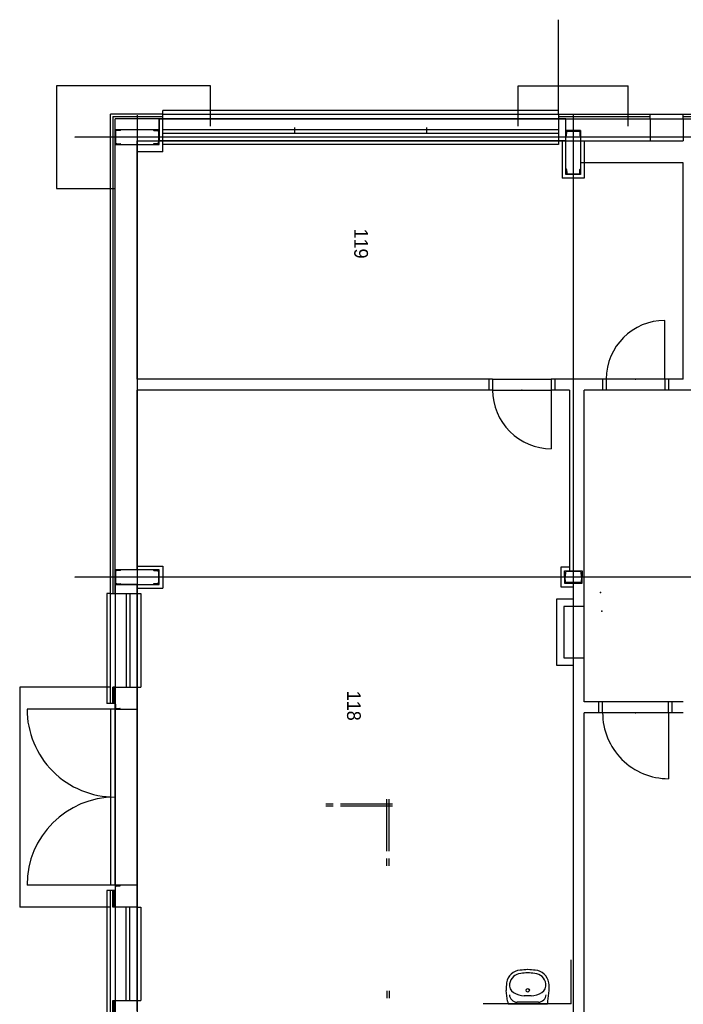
# Model space of a CAD drawing. Header units: millimetres. Extents: x -20525 to 389074, y 15321 to 305607.
# Tile 9 of 12: x -15332 to -6282, y 76155 to 89581. Entities that reach past the tile are written whole.
import ezdxf

# ---------------------------------------------------------------- set-up
doc = ezdxf.new("R2010")
doc.units = ezdxf.units.MM
doc.linetypes.add('DASHDOT', pattern=[10.4, 6.2, -2.1, 0, -2.1])
doc.linetypes.add('DASHED', pattern=[11.05, 8.7, -2.35])
doc.layers.add('_blok SENIK', color=254, linetype='Continuous')
doc.styles.add('VCDSTYLE03', font='txt')

# ---------------------------------------------------------------- blocks, each defined once
blk = doc.blocks.new('Senik')
at = {"color": 0, "linetype": 'DASHDOT'}
for p, q in [((-28549.848153, 13699.90646), (-28549.848153, -6301.142541)), ((-22549.850023, 13699.90646), (-22549.850023, -6301.142541)), ((-28849.848447, 499.907279), (37950.148823, 499.907279)), ((-28849.848447, -5450.092934), (37850.154926, -5450.092934))]:
    blk.add_line(p, q, dxfattribs=at)
at = {"color": 0}
for p, q in [((-28859.850938, 1999.903517), (-28859.850938, 2229.996062)), ((-28829.849668, 1999.903517), (-28829.849668, 2189.995984)), ((-28799.848398, 1999.903517), (-28799.848398, 2149.910059)), ((-25099.849422, 2149.903858), (-25099.850972, 1749.906954)), ((-28859.850938, 1549.903463), (-28859.850938, 1999.903517)), ((-28799.848398, 1999.903517), (-28859.847837, 1999.903517)), ((-28799.848398, 1999.903517), (-28499.848104, 1999.903517)), ((-28499.848104, 1549.903463), (-28499.848104, 1999.903323)), ((-25249.851119, 1999.903517), (-28199.84781, 1999.903711)), ((-28199.84781, 1999.898866), (-28199.84781, 599.912609)), ((-25249.849569, 1999.903517), (-25249.849569, 1749.907535)), ((-20849.842155, 1999.898866), (-20849.842155, 1799.285335)), ((-20699.842008, 1999.898866), (-20699.842008, 1799.285335)), ((-25249.851119, 1749.907535), (-26049.851904, 1749.907535)), ((-25249.851119, 1749.907535), (-25249.851119, 949.907526)), ((-25249.849569, 1799.907584), (-25099.850972, 1799.907003)), ((-25249.849569, 1749.907535), (-25099.850972, 1749.906954)), ((-25099.850972, 1749.907535), (-25099.850972, 949.907623)), ((-20699.842008, 1849.285384), (-20849.842155, 1849.285384)), ((-20699.842008, 1799.285335), (-20849.842155, 1799.285335)), ((-20849.842155, 1799.285335), (-20849.842155, 899.285325)), ((-20699.842008, 1799.285335), (-19799.842676, 1799.285335)), ((-20699.842008, 1799.285335), (-20699.842008, 899.285325)), ((-28859.850938, 299.907325), (-28859.850938, 1549.903463)), ((-28799.848398, 1549.903463), (-28859.847837, 1549.903463)), ((-28829.849668, 299.907325), (-28829.849668, 1533.460862)), ((-28799.848398, 299.907349), (-28799.848398, 1549.903463)), ((-28799.848398, 1549.903463), (-28499.848104, 1549.903463)), ((-28499.848104, 599.900982), (-28499.848104, 1549.903463)), ((-29249.867443, -250.092972), (-29249.867443, 1249.907045)), ((-28699.8483, 1249.907045), (-29249.867443, 1249.907045)), ((-25249.851119, 949.907526), (-25099.850972, 949.907623)), ((-25249.851119, 949.907526), (-25249.851119, 499.907715)), ((-25099.854073, 949.907623), (-25099.855623, 649.907668)), ((-25249.851119, 899.907477), (-25099.854073, 899.906896)), ((-20699.842008, 899.285325), (-20849.842155, 899.285325)), ((-20849.842155, 899.285325), (-20849.842155, 649.907668)), ((-20699.842008, 849.285373), (-20849.842155, 849.285373)), ((-20699.842008, 899.285325), (-20699.842008, 649.907668)), ((-28639.851962, 399.901173), (-28639.851962, 599.900982)), ((-28639.851962, 599.900982), (-28039.848273, 599.900982)), ((-28564.851889, 599.900982), (-28639.851962, 599.900982)), ((-28639.851962, 599.900982), (-28639.851962, 499.901271)), ((-28631.350155, 499.901271), (-28631.350155, 575.465264)), ((-28620.767856, 586.92813), (-28570.370932, 590.958892)), ((-28564.851889, 596.939922), (-28564.851889, 599.900982)), ((-28499.848104, 649.900982), (-27989.848224, 649.900934)), ((-28499.848104, 403.202692), (-28499.848104, 599.900982)), ((-28114.848347, 596.939922), (-28114.848347, 599.900982)), ((-28114.848347, 599.900982), (-28039.848273, 599.900982)), ((-28058.93238, 586.92813), (-28109.329304, 590.958892)), ((-28048.35008, 499.901271), (-28048.35008, 575.465264)), ((-28039.848273, 599.900982), (-28039.848273, 399.901173)), ((-28039.848273, 599.900982), (-28039.848273, 499.901271)), ((-27989.848224, 649.900934), (-27989.848224, 349.901173)), ((-22150.00156, 649.907668), (-25099.855623, 649.907668)), ((-22634.851036, 449.907278), (-22634.851036, 619.907319)), ((-22634.851036, 619.907319), (-22549.850023, 619.907319)), ((-22625.350841, 592.265595), (-22625.350841, 449.907278)), ((-22555.832604, 609.828864), (-22613.38723, 605.224494)), ((-22464.849009, 619.907416), (-22549.850023, 619.907416)), ((-22549.850023, 619.907416), (-22549.850023, 616.308023)), ((-22549.850023, 619.907319), (-22549.850023, 616.307926)), ((-22543.867442, 609.828961), (-22486.312816, 605.224591)), ((-22474.349205, 592.265692), (-22474.349205, 499.907279)), ((-22464.849009, 499.907279), (-22464.849009, 619.907416)), ((-22150.00156, 650.000153), (-22150.00156, 370.00014)), ((-21450.234968, 649.907668), (-22150.00156, 649.907668)), ((-20849.842155, 649.907668), (-21450.234968, 649.907668)), ((-21450.000873, 370.00014), (-21450.234968, 649.90762)), ((-15449.849264, 649.90762), (-20699.842008, 649.907668)), ((-28639.851962, 499.901271), (-28639.851962, 399.901173)), ((-28631.350155, 424.336891), (-28631.350155, 499.901271)), ((-28570.370932, 408.843263), (-28620.767856, 412.874025)), ((-28564.851889, 399.901173), (-28564.851889, 402.862233)), ((-28499.848104, 403.202692), (-28499.848104, -5150.098454)), ((-28114.848347, 399.901173), (-28114.848347, 402.862233)), ((-28109.329304, 408.843263), (-28058.93238, 412.874025)), ((-28048.35008, 424.336891), (-28048.35008, 499.901271)), ((-28039.848273, 499.901271), (-28039.848273, 399.901173)), ((-25249.85267, 499.907715), (-25249.851119, 199.907651)), ((-25099.850972, 449.907666), (-22634.851036, 449.907278)), ((-25099.850972, 449.907278), (-25099.850972, 199.907663)), ((-22684.852636, 449.907278), (-22684.852636, 329.907238)), ((-22634.851036, 379.907239), (-22634.851036, 449.907278)), ((-22625.350841, 449.907278), (-22625.350841, 407.548962)), ((-22474.349205, 499.907279), (-22474.349205, 407.548962)), ((-22464.85366, 499.907473), (-22250.001658, 499.907424)), ((-22464.849009, 379.907239), (-22464.849009, 499.907279)), ((-22414.84896, 329.907238), (-22414.84896, 499.909168)), ((-22250.001658, 499.907279), (-22250.001658, 270.000139)), ((-22150.00156, 499.907424), (-21450.109394, 499.907327)), ((-21350.109296, 499.907327), (-16699.850489, 499.906697)), ((-21349.91706, 270.000139), (-21350.109296, 499.907327)), ((-16729.850209, 469.907269), (-17329.850797, 469.90722)), ((-16729.850209, 469.907269), (-16729.850209, -730.093326)), ((-28859.847837, 299.907349), (-30149.849722, 299.907204)), ((-28859.847837, 299.907325), (-28909.847886, 299.907325)), ((-28909.847886, 299.907325), (-28909.847886, -5100.093366)), ((-28859.850938, 299.907325), (-28799.848398, 299.907325)), ((-28639.851962, 399.901173), (-28799.848398, 399.901149)), ((-28499.851205, 399.901173), (-28799.848398, 399.901149)), ((-28799.848398, -5150.098454), (-28799.848398, 399.901149)), ((-28799.848398, 399.901149), (-28799.848398, -5150.098454)), ((-28799.848398, 299.907325), (-28499.848104, 299.907325)), ((-28649.848251, 299.907325), (-28649.848251, -5100.093366)), ((-28039.848273, 399.901173), (-28639.851962, 399.901173)), ((-28639.851962, 399.901173), (-28564.851889, 399.901173)), ((-28599.848202, 299.907325), (-28599.848202, -5100.093366)), ((-28564.851889, 399.901173), (-28564.851889, 399.901173)), ((-28499.851205, -5150.098454), (-28499.851205, 399.901173)), ((-28499.851205, 299.907325), (-28449.851156, 299.907325)), ((-28499.848104, 299.907325), (-28499.848104, 399.901173)), ((-28499.848104, 349.901173), (-27989.848224, 349.901173)), ((-28449.851156, 299.907325), (-28449.851156, -5100.093366)), ((-28039.848273, 399.901173), (-28114.848347, 399.901173)), ((-28114.848347, 399.901173), (-28114.848347, 399.901173)), ((-22684.852636, 329.907238), (-22414.84896, 329.907238)), ((-22549.850023, 379.907239), (-22634.851036, 379.907239)), ((-22613.38723, 394.590063), (-22555.832604, 389.985693)), ((-22549.850023, 383.506631), (-22549.850023, 379.907239)), ((-22549.850023, 383.506631), (-22549.850023, 379.907239)), ((-22549.850023, 379.907239), (-22549.850023, 379.907239)), ((-22549.850023, 379.907239), (-22464.849009, 379.907239)), ((-22549.850023, 379.907239), (-22549.850023, 379.907239)), ((-22486.312816, 394.590063), (-22543.867442, 389.985693)), ((-22250.001658, 270.000139), (-21349.91706, 270.000139)), ((-22150.00156, 370.00014), (-21450.000873, 370.00014)), ((-25249.851119, 249.90776), (-25099.850972, 249.90776)), ((-25249.851119, -600.092249), (-25249.851119, 199.90776)), ((-25249.851119, 199.907663), (-25099.850972, 199.907663)), ((-25099.850972, -600.092249), (-25099.850972, 199.907663)), ((-25099.850972, 199.907203), (-24299.850188, 199.907542)), ((-16767.075844, 152.975353), (-16913.318081, 172.400524)), ((-16729.850209, -388.86144), (-16729.850209, 145.670373)), ((-16752.955775, 23.339855), (-16752.955775, -266.865785)), ((-16840.882192, -74.040248), (-16840.9256, -169.560097)), ((-28699.8483, -250.092875), (-29249.867443, -250.092972)), ((-16767.075844, -396.166421), (-16913.318081, -415.945058)), ((-25249.851119, -600.092249), (-25249.851119, -5450.09526)), ((-25249.851119, -600.092249), (-25099.850972, -600.092249)), ((-25249.851119, -650.09225), (-25099.850972, -650.09225)), ((-25099.850972, -600.092249), (-25099.850972, -5450.09526)), ((-28679.849521, -1500.092744), (-28599.848202, -1500.092744)), ((-18809.81318, -2011.292938), (-19519.808605, -2011.292938)), ((-19459.292919, -2675.773118), (-19459.292919, -1965.777693)), ((-19429.29475, -2675.773118), (-19429.29475, -1965.777693)), ((-18609.816085, -2011.292938), (-18709.809982, -2011.292938)), ((-16905.21935, -2011.285187), (-16805.225453, -2011.285187)), ((-18809.81318, -2041.291107), (-19519.808605, -2041.291107)), ((-18609.816085, -2041.291107), (-18709.809982, -2041.291107)), ((-16905.21935, -2041.283356), (-16805.225453, -2041.283356)), ((-19459.292919, -2875.770213), (-19459.292919, -2775.776316)), ((-19429.29475, -2875.770213), (-19429.29475, -2775.776316)), ((-28679.849521, -3300.092764), (-28599.848202, -3300.092764)), ((-29249.864342, -4450.094667), (-29249.864342, -6550.095563)), ((-28699.851401, -4450.094667), (-29249.864342, -4450.094667)), ((-28859.850938, -5100.093366), (-28909.847886, -5100.093366)), ((-28799.848398, -5100.093366), (-28859.850938, -5100.093366)), ((-28859.850938, -5100.093366), (-28859.850938, -5810.100418)), ((-28349.847957, -5100.093366), (-28799.848398, -5100.093366)), ((-28799.848398, -5100.093366), (-28799.848398, -5750.099817)), ((-28349.847957, -5100.093366), (-28349.847957, -5450.09526)), ((-22699.84862, -5450.092934), (-22699.84862, -5100.098017)), ((-22699.84862, -5100.098017), (-22399.846775, -5100.098017)), ((-22399.846775, -5450.092934), (-22399.846775, -5100.098017)), ((-28829.849668, -5780.100311), (-28829.849668, -5108.807175)), ((-28649.848251, -5150.098454), (-28799.848398, -5150.098454)), ((-28799.848398, -5150.098454), (-28499.851205, -5150.098454)), ((-28449.848055, -5150.098454), (-28649.848251, -5150.098454)), ((-28649.848251, -5150.098454), (-28649.848251, -5750.099817)), ((-28549.848153, -5150.098454), (-28649.848251, -5150.098454)), ((-28649.848251, -5150.098454), (-28649.848251, -5225.098527)), ((-28649.848251, -5225.098527), (-28646.890292, -5225.098527)), ((-28649.848251, -5225.098527), (-28649.848251, -5225.098527)), ((-28640.906161, -5219.577159), (-28636.8754, -5169.181785)), ((-28625.415634, -5158.59871), (-28549.848153, -5158.59871)), ((-28449.848055, -5150.098454), (-28549.848153, -5150.098454)), ((-28549.848153, -5158.59871), (-28474.286874, -5158.59871)), ((-28499.848104, -5450.09526), (-28499.848104, -5150.098454)), ((-28462.820907, -5169.181785), (-28458.790145, -5219.577159)), ((-28452.812215, -5225.098527), (-28449.848055, -5225.098527)), ((-28449.848055, -5750.099817), (-28449.848055, -5150.098454)), ((-28449.848055, -5225.098527), (-28449.848055, -5150.098454)), ((-22449.848375, -5150.098066), (-22649.848571, -5150.098066)), ((-22649.848571, -5150.098066), (-22649.848571, -5750.099429)), ((-22549.848473, -5150.098066), (-22649.848571, -5150.098066)), ((-22649.848571, -5150.098066), (-22649.848571, -5225.09814)), ((-22649.848571, -5225.09814), (-22646.887511, -5225.09814)), ((-22649.848571, -5225.09814), (-22649.848571, -5225.09814)), ((-22640.906481, -5219.576771), (-22636.875719, -5169.181397)), ((-22625.412853, -5158.598322), (-22549.848473, -5158.598322)), ((-22449.848375, -5150.098066), (-22549.848473, -5150.098066)), ((-22549.848473, -5158.598322), (-22474.284093, -5158.598322)), ((-22462.821226, -5169.181397), (-22458.790465, -5219.576771)), ((-22452.809434, -5225.09814), (-22449.848375, -5225.09814)), ((-22449.848375, -5750.099429), (-22449.848375, -5150.098066)), ((-22449.848375, -5225.09814), (-22449.848375, -5150.098066)), ((-28349.847957, -5450.09526), (-28499.848104, -5450.09526)), ((-25249.851119, -5450.09526), (-28349.847957, -5450.09526)), ((-25249.849569, -5450.09526), (-25099.850972, -5450.09526)), ((-22649.84547, -5450.09526), (-25099.850972, -5450.09526)), ((-22649.848571, -5450.09526), (-22449.854576, -5450.096035)), ((-16634.851356, -5450.094872), (-22449.854576, -5450.096035)), ((-22324.851353, -5450.096035), (-22449.854576, -5450.096035)), ((-16649.84889, -5450.092934), (-22449.846824, -5450.096035)), ((-22449.846824, -5450.096035), (-22449.846824, -5750.099429)), ((-22324.852903, -5450.096035), (-22324.852903, -5400.095986)), ((-22324.852903, -5400.095986), (-21049.851653, -5400.096373)), ((-22324.851353, -5750.095554), (-22324.851353, -5450.096035)), ((-21049.851653, -5450.096035), (-21049.851653, -5400.096373)), ((-21049.851653, -5450.096035), (-20749.851359, -5450.096035)), ((-21049.851653, -5750.095166), (-21049.851653, -5450.096035)), ((-20749.85601, -5450.096035), (-18349.856758, -5450.094097)), ((-20749.851359, -5750.095554), (-20749.851359, -5450.096035)), ((-18349.850557, -5450.094484), (-18349.852107, -5750.094003)), ((-18349.850557, -5450.094484), (-18049.850263, -5450.094872)), ((-18049.853363, -5400.094435), (-16774.850563, -5400.094048)), ((-18049.853363, -5450.094484), (-18049.853363, -5400.094435)), ((-18049.850263, -5450.094872), (-18049.851813, -5750.094003)), ((-16774.850563, -5450.094872), (-16774.850563, -5400.094048)), ((-16774.850563, -5750.098654), (-16774.850563, -5450.094872)), ((-16774.850563, -5450.094872), (-16699.850489, -5450.094872)), ((-22324.851353, -5550.095358), (-21049.851653, -5550.095358)), ((-22324.851353, -5600.095407), (-21049.853203, -5600.094631)), ((-16774.850563, -5550.095358), (-18049.851813, -5550.095358)), ((-16774.850563, -5600.095407), (-18049.850263, -5600.094631)), ((-28649.848251, -5750.099817), (-28799.848398, -5750.099817)), ((-28649.848251, -5675.099743), (-28646.890292, -5675.099743)), ((-28649.848251, -5750.099817), (-28649.848251, -5675.099743)), ((-28649.848251, -5675.099743), (-28649.848251, -5675.099743)), ((-28649.848251, -5750.099817), (-28449.848055, -5750.099817)), ((-28549.848153, -5750.099817), (-28649.848251, -5750.099817)), ((-28640.906161, -5680.621112), (-28636.8754, -5731.016486)), ((-28625.415634, -5741.599561), (-28549.848153, -5741.599561)), ((-28549.848153, -5741.599561), (-28474.286874, -5741.599561)), ((-28449.848055, -5750.099817), (-28549.848153, -5750.099817)), ((-28462.820907, -5731.016486), (-28458.790145, -5680.621112)), ((-28452.812215, -5675.099743), (-28449.848055, -5675.099743)), ((-28449.848055, -5675.099743), (-28449.848055, -5750.099817)), ((-22324.849802, -5750.095554), (-28449.848055, -5750.095166)), ((-27849.86297, -6550.095563), (-27849.86297, -5750.094779)), ((-22649.848571, -5675.099356), (-22646.887511, -5675.099356)), ((-22649.848571, -5750.099429), (-22649.848571, -5675.099356)), ((-22649.848571, -5675.099356), (-22649.848571, -5675.099356)), ((-22649.848571, -5750.099429), (-22449.848375, -5750.099429)), ((-22549.848473, -5750.099429), (-22649.848571, -5750.099429)), ((-22640.906481, -5680.620724), (-22636.875719, -5731.016098)), ((-22625.412853, -5741.599173), (-22549.848473, -5741.599173)), ((-22549.848473, -5741.599173), (-22474.284093, -5741.599173)), ((-22449.848375, -5750.099429), (-22549.848473, -5750.099429)), ((-22464.348265, -5750.099429), (-16649.84889, -5750.098654)), ((-22462.821226, -5731.016098), (-22458.790465, -5680.620724)), ((-22452.809434, -5675.099356), (-22449.848375, -5675.099356)), ((-22449.848375, -5675.099356), (-22449.848375, -5750.099429)), ((-22449.846824, -5750.099429), (-16649.84889, -5750.099429)), ((-22324.851353, -5810.100031), (-22324.851353, -5750.095554)), ((-21049.851653, -5750.095166), (-20749.851359, -5750.095554)), ((-21049.851653, -5750.095166), (-21049.851653, -5780.099536)), ((-21049.851653, -5765.099677), (-20828.584538, -5765.099677)), ((-20824.431303, -5750.100592), (-20824.431303, -5780.099924)), ((-20819.851738, -5750.100592), (-20819.851738, -5747.100775)), ((-20749.852909, -5750.100592), (-20819.851738, -5750.100592)), ((-20819.851738, -5750.100592), (-20819.851738, -5750.100592)), ((-20814.853593, -5742.100693), (-20767.851811, -5742.100693)), ((-20757.852421, -5732.100528), (-20757.852421, -5685.100683)), ((-20752.851176, -5680.100601), (-20749.852909, -5680.100601)), ((-20749.852909, -5680.100601), (-20749.852909, -5750.100592)), ((-20749.852909, -5750.097879), (-20749.852909, -6950.099831)), ((-20749.851359, -5750.095941), (-20749.851359, -5810.099643)), ((-18349.852107, -5750.099429), (-20749.851359, -5750.099817)), ((-20749.848258, -5750.100592), (-19549.851733, -5750.101755)), ((-18349.852107, -5750.101755), (-19549.851733, -5750.101755)), ((-18349.856758, -5750.098267), (-18349.856758, -6950.099831)), ((-18349.852107, -5750.094003), (-18049.851813, -5750.094003)), ((-18349.852107, -5750.094391), (-18349.852107, -5810.099643)), ((-18342.282026, -5680.100601), (-18345.280293, -5680.100601)), ((-18345.280293, -5680.100601), (-18345.280293, -5750.100592)), ((-18345.280293, -5750.100592), (-18275.281465, -5750.100592)), ((-18337.280781, -5732.100528), (-18337.280781, -5685.100683)), ((-18280.279609, -5742.100693), (-18327.281392, -5742.100693)), ((-18275.281465, -5750.100592), (-18275.281465, -5747.100775)), ((-18275.281465, -5750.100592), (-18275.281465, -5780.099536)), ((-18275.281465, -5750.100592), (-18275.281465, -5750.100592)), ((-18275.281465, -5765.099677), (-18053.987995, -5765.099677)), ((-18049.854913, -5750.094391), (-18049.854913, -5780.099536)), ((-16774.852113, -5750.098654), (-16324.850122, -5750.098654)), ((-16774.850563, -5780.099536), (-16774.850563, -5750.098654)), ((-16774.850563, -5765.099677), (-16329.521155, -5765.099677)), ((-22324.851353, -5810.100031), (-28859.850938, -5810.100418)), ((-28829.849668, -5780.100311), (-22329.151865, -5780.100311)), ((-22324.849802, -5810.100031), (-22324.849802, -5860.10008)), ((-22324.849802, -5860.10008), (-20824.431303, -5860.10008)), ((-20824.431303, -5780.099924), (-21049.851653, -5780.099924)), ((-21049.851653, -5810.100418), (-21049.851653, -7050.100704)), ((-20824.431303, -5780.099924), (-20824.431303, -5860.10008)), ((-20749.851359, -5810.099643), (-18349.852107, -5810.099643)), ((-18049.854913, -5780.099536), (-18275.281465, -5780.099536)), ((-18275.281465, -5780.099536), (-18275.281465, -5860.10008)), ((-18275.281465, -5860.10008), (-13449.850404, -5860.099305)), ((-18049.851813, -5810.098868), (-18049.851813, -7050.099153)), ((-16324.850122, -5780.099536), (-16774.850563, -5780.099536)), ((-29249.864342, -6550.095563), (-27849.86297, -6550.095563)), ((-21049.851653, -7050.100704), (-18049.851813, -7050.099153))]:
    blk.add_line(p, q, dxfattribs=at)
at = {"color": 0, "linetype": 'DASHED'}
for p, q in [((-28799.848398, 1549.903463), (-28799.848398, 1999.903517)), ((-28859.850938, -5100.093366), (-28859.850938, 299.907325)), ((-28499.848104, 299.907325), (-28499.848104, -5100.093366)), ((-21049.851653, -5450.096035), (-22324.851353, -5450.096035)), ((-18049.850263, -5450.094872), (-16774.850563, -5450.094872)), ((-20824.431303, -5810.100031), (-22324.851353, -5810.100031)), ((-13449.850404, -5810.099256), (-18275.281465, -5810.099643))]:
    blk.add_line(p, q, dxfattribs=at)
at = {"color": 0}
blk.add_circle((-16914.58312, -121.770765), 23.091624, dxfattribs=at)
for centre, radius, start, end in [((-25249.851119, 1749.907923), 800.000397, 180, 270), ((-20699.842008, 1799.285335), 900.00001, 270, 0), ((-28619.850797, 575.465397), 11.499358, 94.57412, 180.000664), ((-28570.85062, 596.938414), 5.998731, 274.586551, 0.01441), ((-28108.849616, 596.938414), 5.998731, 179.98559, 265.413449), ((-28059.849439, 575.465397), 11.499358, 359.999336, 85.42588), ((-22612.350713, 592.265753), 13.000128, 94.573122, 180.000697), ((-22556.350266, 616.308462), 6.500243, 274.567722, 359.995279), ((-22543.34978, 616.308559), 6.500243, 180.004721, 265.432278), ((-22487.349333, 592.26585), 13.000128, 359.999303, 85.426878), ((-28619.850797, 424.336758), 11.499358, 179.999336, 265.42588), ((-28570.850621, 402.863741), 5.998732, 359.985599, 85.41344), ((-28108.849615, 402.863741), 5.998732, 94.58656, 180.014401), ((-28059.849439, 424.336758), 11.499358, 274.57412, 0.000664), ((-22612.350713, 407.548804), 13.000128, 179.999303, 265.426878), ((-22487.349333, 407.548804), 13.000128, 274.573122, 0.000697), ((-22556.350265, 383.506096), 6.500242, 0.004715, 85.432284), ((-22543.349781, 383.506096), 6.500242, 94.567716, 179.995285), ((-25099.850972, 199.90759), 800.000397, 270, 0), ((-16985.673354, -35.734974), 204.154182, 98.94122, 175.1759), ((-16931.140249, -382.358954), 555.04684, 88.1598, 98.94106), ((-16762.852846, 76.001006), 77.092212, 64.65213, 93.1413), ((-16978.430386, -40.025621), 167.622376, 98.9409, 175.1758), ((-16985.772573, 6.618882), 120.40629, 32.65278, 98.94118), ((-17116.19562, -76.956967), 275.307712, 0.111336, 32.65287), ((-16858.251674, 23.340156), 105.297413, 0, 88.2991), ((-13545.188771, 79.338932), 3656.681853, 183.1744, 184.7711), ((-13545.374806, -326.109844), 3656.680302, 175.1764, 176.7732), ((-13709.972512, 69.301572), 3447.520975, 183.1739, 184.7707), ((-13710.146145, -315.911242), 3447.525239, 175.1756, 176.7723), ((-16985.747768, -207.753308), 204.153504, 184.7698, 261.0055), ((-16978.5048, -203.443397), 167.621455, 184.7698, 261.0054), ((-17116.232827, -166.355217), 275.308269, 327.2943, 359.8351), ((-16858.251674, -266.866028), 105.297473, 271.7009, 0.0002), ((-16985.896596, -250.069645), 120.407065, 261.0059, 327.2947), ((-16762.852846, -319.193163), 77.091158, 266.8586, 295.3482), ((-16931.140249, 138.806741), 555.038846, 261.059, 271.8402), ((-28646.888494, -5219.096953), 6.001574, 269.982828, 355.41067), ((-28625.413797, -5170.096777), 11.498067, 90.009153, 175.435697), ((-28474.28561, -5170.100135), 11.501425, 4.579751, 90.006295), ((-28452.810914, -5219.100312), 5.998215, 184.559714, 269.987573), ((-22646.887263, -5219.098245), 5.999895, 269.997628, 355.425469), ((-22625.412566, -5170.098068), 11.499746, 90.001428, 175.427972), ((-22474.284379, -5170.098068), 11.499746, 4.572028, 89.998572), ((-22452.809684, -5219.098246), 5.999894, 184.574522, 270.002381), ((-28646.888494, -5681.101318), 6.001574, 4.58933, 90.017172), ((-28625.413797, -5730.101494), 11.498067, 184.564303, 269.990847), ((-28474.28561, -5730.098135), 11.501425, 269.993705, 355.420249), ((-28452.810914, -5681.097958), 5.998215, 90.012427, 175.440286), ((-22646.887263, -5681.099251), 5.999895, 4.574531, 90.002372), ((-22625.412566, -5730.099427), 11.499746, 184.572028, 269.998572), ((-22474.284379, -5730.099427), 11.499746, 270.001428, 355.427972), ((-22452.809684, -5681.09925), 5.999894, 89.997619, 175.425478), ((-20814.852818, -5747.099612), 4.99892, 90.008883, 180.013327), ((-20767.852198, -5732.100916), 9.999777, 270.002217, 0.002224), ((-20752.851951, -5685.101071), 5.00047, 89.991117, 179.995561), ((-20749.852909, -5750.100205), 1199.999335, 270, 0), ((-18349.855208, -5750.099429), 1200.000595, 180, 269.9999), ((-18342.281251, -5685.101071), 5.00047, 0.004439, 90.008883), ((-18327.281005, -5732.100916), 9.999777, 179.997776, 269.997783), ((-18280.280384, -5747.099612), 4.99892, 359.986673, 89.991117)]:
    blk.add_arc(centre, radius, start, end, dxfattribs=at)
for p in [(-25249.851563, 1349.907593), (-20699.841797, 1349.285278), (-22337.121094, 871.649597), (-22083.962891, 890.401978), (-25099.851563, -200.092285)]:
    blk.add_point(p, dxfattribs=at)
at = {"color": 0, "style": 'VCDSTYLE03', "width": 0.98}
for s, p in [('119', (-27302.582031, -2487.637451)), ('118', (-20999.919922, -2586.08667))]:
    blk.add_text(s, height=187.5, dxfattribs=at).set_placement(p)

msp = doc.modelspace()

# ---------------------------------------------------------------- block references
at = {"layer": '_blok SENIK', "rotation": 270}
msp.add_blockref('Senik', (-8282, 59431), dxfattribs=at)

doc.saveas('drawing.dxf')
